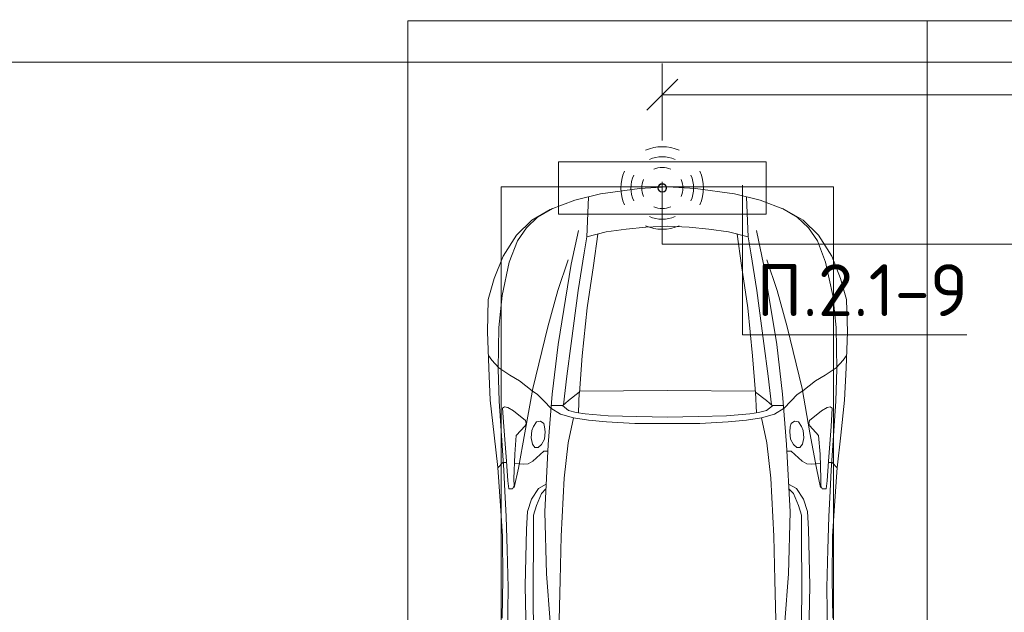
# Model space of a CAD drawing. Header units: millimetres. Extents: x -32229 to 170644, y -13689 to 125138.
# Tile 147 of 208: x 36042 to 40782, y 78203 to 81055. Entities that reach past the tile are written whole.
import ezdxf

# ---------------------------------------------------------------- set-up
doc = ezdxf.new("R2010")
doc.units = ezdxf.units.MM
for name, color, linetype, lineweight in [('A-ANNO-DIMS', 7, 'Continuous', 9), ('A-ANNO-DIMS-200', 7, 'Continuous', 9), ('A-ANNO-NOTE', 7, 'Continuous', 18), ('A-DETL-GENF', 7, 'Continuous', 18), ('A-DETL-THIN', 7, 'Continuous', 9), ('A-FLOR', 7, 'Continuous', 18), ('C-PRKG', 7, 'Continuous', 18), ('G-ANNO-TEXT', 7, 'Continuous', 9)]:
    doc.layers.add(name, color=color, linetype=linetype, lineweight=lineweight)
doc.layers.add('A-DETL', color=7, linetype='Continuous', lineweight=9, true_color=0x00a600)
doc.styles.add('GOST Common_6', font='GOST_Common.ttf', dxfattribs={"width": 0.9, "height": 250})
doc.styles.add('ISOCPEUR', font='isocpeur.ttf', dxfattribs={"height": 250})
doc.dimstyles.new('ГОСТ_2_5_мм2', dxfattribs={"dimscale": 304.8, "dimtxt": 251.428749, "dimasz": 0.492126, "dimexe": 0.492126, "dimexo": 0.656168, "dimgap": 0.098425, "dimtad": 1, "dimdec": 0, "dimdsep": 46, "dimtxsty": 'GOST Common_6', "dimblk1": 'OBLIQUE', "dimblk2": 'OBLIQUE', "dimsah": 1, "dimcen": 0.09, "dimazin": 2, "dimtfac": 1, "dimtdec": 4, "dimtix": 1, "dimtmove": 0, "dimatfit": 3, "dimfxl": 1, "dimtvp": 1, "dimtolj": 1, "dimtzin": 0, "dimarcsym": 2})

# ---------------------------------------------------------------- blocks, each defined once
blk = doc.blocks.new('АР_Машиноместо - 4900x2400_М__5300х2500_-V14--01 ЭО')
at = {"layer": 'C-PRKG', "color": 253, "lineweight": 13, "true_color": 0xaaaaaa}
for p, q in [((2500, 0), (2500, -5300)), ((2500, -5300), (0, -5300))]:
    blk.add_line(p, q, dxfattribs=at)
blk = doc.blocks.new('АР_Машиноместо - 4900x2400_М__5300х2500_-3113489--01 ЭО')
at = {"layer": 'A-DETL-GENF', "color": 253, "lineweight": 13, "true_color": 0xaaaaaa}
for p, q in [((927, 4466.6), (804.4, 4436.7)), ((1114.6, 4493), (927, 4466.6)), ((1250, 4500), (1114.6, 4493)), ((1250, 4500), (1385.4, 4493)), ((1385.4, 4493), (1573, 4466.6)), ((1573, 4466.6), (1695.6, 4436.7)), ((804.4, 4436.7), (686, 4391.6)), ((861.2, 4260.3), (869.3, 4451.1)), ((1638.8, 4260.3), (1630.7, 4451.1)), ((1695.6, 4436.7), (1814, 4391.6)), ((686, 4391.6), (596.3, 4340.6)), ((1814, 4391.6), (1903.7, 4340.6)), ((596.3, 4340.6), (522.5, 4267.9)), ((1903.7, 4340.6), (1977.5, 4267.9)), ((522.5, 4267.9), (458.6, 4167)), ((955.5, 4283.9), (861, 4259.4)), ((914, 4272.5), (893.6, 4121.6)), ((1050.4, 4297.3), (955.5, 4283.9)), ((1146, 4306.7), (1050.4, 4297.3)), ((1250, 4312), (1146, 4306.7)), ((1250, 4312), (1354, 4306.7)), ((1354, 4306.7), (1449.6, 4297.3)), ((1449.6, 4297.3), (1544.5, 4283.9)), ((1544.5, 4283.9), (1639, 4259.4)), ((1586, 4272.5), (1606.4, 4121.6)), ((1977.5, 4267.9), (2041.4, 4167)), ((458.6, 4167), (416.4, 4059.2)), ((2041.4, 4167), (2083.6, 4059.2)), ((893.6, 4121.6), (863.9, 3917.5)), ((1606.4, 4121.6), (1636.1, 3917.5)), ((416.4, 4059.2), (387.4, 3958.4)), ((2083.6, 4059.2), (2112.6, 3958.4)), ((387.4, 3958.4), (384, 3802.9)), ((2112.6, 3958.4), (2116, 3802.9)), ((863.9, 3917.5), (840.1, 3687.8)), ((1636.1, 3917.5), (1659.9, 3687.8)), ((384, 3802.9), (390.2, 3630)), ((2116, 3802.9), (2109.8, 3630)), ((403.8, 3665.5), (388.1, 3688.4)), ((438.6, 3629.8), (403.8, 3665.5)), ((840.1, 3687.8), (826.6, 3509.6)), ((1659.9, 3687.8), (1673.4, 3509.6)), ((2061.4, 3629.8), (2096.2, 3665.5)), ((2096.2, 3665.5), (2111.9, 3688.4)), ((390.2, 3630), (397.1, 3474.2)), ((491.4, 3594.2), (438.6, 3629.8)), ((2008.6, 3594.2), (2061.4, 3629.8)), ((2109.8, 3630), (2102.9, 3474.2)), ((537.9, 3567), (491.4, 3594.2)), ((598.3, 3518.6), (537.9, 3567)), ((1901.7, 3518.6), (1962.1, 3567)), ((1962.1, 3567), (2008.6, 3594.2)), ((624.9, 3501.2), (598.3, 3518.6)), ((773.2, 3472.4), (825.6, 3512.1)), ((825.6, 3512.1), (821, 3413)), ((1250, 3520.1), (827.2, 3517.2)), ((1250, 3520.1), (1672.8, 3517.2)), ((1674.4, 3512.1), (1679, 3413)), ((1726.8, 3472.4), (1674.4, 3512.1)), ((1875.1, 3501.2), (1901.7, 3518.6)), ((397.1, 3474.2), (415.7, 3305.9)), ((654.7, 3470.4), (624.9, 3501.2)), ((690.2, 3433.7), (654.7, 3470.4)), ((676.4, 3260.1), (695.7, 3502.8)), ((744.3, 3447), (773.2, 3472.4)), ((1755.7, 3447), (1726.8, 3472.4)), ((1823.6, 3260.1), (1804.3, 3502.8)), ((1809.8, 3433.7), (1845.3, 3470.4)), ((1845.3, 3470.4), (1875.1, 3501.2)), ((2102.9, 3474.2), (2084.3, 3305.9)), ((456.6, 3434.5), (466.2, 3441.1)), ((462.2, 3347.3), (456.6, 3434.5)), ((466.2, 3441.1), (481.5, 3439.1)), ((481.5, 3439.1), (508, 3422.8)), ((508, 3422.8), (566.8, 3375.1)), ((744.1, 3447.2), (691.3, 3447.2)), ((773, 3424.2), (744.1, 3447.2)), ((811.1, 3414.8), (773, 3424.2)), ((853.3, 3407.2), (811.1, 3414.8)), ((1646.7, 3407.2), (1688.9, 3414.8)), ((1688.9, 3414.8), (1727, 3424.2)), ((1727, 3424.2), (1755.7, 3447)), ((1755.7, 3447.2), (1808.7, 3447.2)), ((1992, 3422.8), (1933.2, 3375.1)), ((2018.5, 3439.1), (1992, 3422.8)), ((2033.8, 3441.1), (2018.5, 3439.1)), ((2043.4, 3434.5), (2033.8, 3441.1)), ((2037.8, 3347.3), (2043.4, 3434.5)), ((566.8, 3375.1), (569.7, 3360.7)), ((605.2, 3346.8), (620, 3369.3)), ((620, 3369.3), (638.7, 3372.5)), ((638.7, 3372.5), (654.1, 3360.7)), ((965.3, 3397.8), (853.3, 3407.2)), ((1102.5, 3394.3), (965.3, 3397.8)), ((1250, 3391.3), (1102.5, 3394.3)), ((1250, 3391.3), (1397.5, 3394.3)), ((1397.5, 3394.3), (1534.7, 3397.8)), ((1534.7, 3397.8), (1646.7, 3407.2)), ((1861.3, 3372.5), (1845.9, 3360.7)), ((1880, 3369.3), (1861.3, 3372.5)), ((1894.8, 3346.8), (1880, 3369.3)), ((1933.2, 3375.1), (1930.3, 3360.7)), ((474.8, 3179.9), (462.2, 3347.3)), ((564.6, 3349.7), (522.2, 3303.2)), ((569.7, 3360.7), (564.6, 3349.7)), ((593.6, 3292.5), (597.1, 3327.4)), ((597.1, 3327.4), (605.2, 3346.8)), ((654.1, 3360.7), (658.7, 3344.5)), ((661.1, 3321.2), (657.2, 3286.3)), ((658.7, 3344.5), (661.1, 3321.2)), ((1841.3, 3344.5), (1838.9, 3321.2)), ((1838.9, 3321.2), (1842.8, 3286.3)), ((1845.9, 3360.7), (1841.3, 3344.5)), ((1902.9, 3327.4), (1894.8, 3346.8)), ((1906.4, 3292.5), (1902.9, 3327.4)), ((1930.3, 3360.7), (1935.4, 3349.7)), ((1935.4, 3349.7), (1977.8, 3303.2)), ((2025.2, 3179.9), (2037.8, 3347.3)), ((415.7, 3305.9), (432.8, 3149.3)), ((522.2, 3303.2), (515.3, 3213.7)), ((599.8, 3262.3), (593.6, 3292.5)), ((657.2, 3286.3), (643.2, 3259.9)), ((1842.8, 3286.3), (1856.8, 3259.9)), ((1900.2, 3262.3), (1906.4, 3292.5)), ((1977.8, 3303.2), (1984.7, 3213.7)), ((2084.3, 3305.9), (2067.1, 3148.3)), ((612.1, 3245.7), (599.8, 3262.3)), ((654.5, 3228.1), (601.7, 3179.4)), ((626.8, 3246.1), (612.1, 3245.7)), ((643.2, 3259.9), (626.8, 3246.1)), ((674.6, 3227.6), (654.5, 3228.1)), ((659.3, 2936), (676.4, 3260.1)), ((1840.7, 2936), (1823.6, 3260.1)), ((1825.4, 3227.6), (1845.5, 3228.1)), ((1845.5, 3228.1), (1898.3, 3179.4)), ((1856.8, 3259.9), (1873.2, 3246.1)), ((1873.2, 3246.1), (1887.9, 3245.7)), ((1887.9, 3245.7), (1900.2, 3262.3)), ((480.8, 3085), (474.8, 3179.9)), ((515.3, 3213.7), (510.9, 3094.6)), ((601.7, 3179.4), (579.5, 3167.7)), ((1898.3, 3179.4), (1920.5, 3167.7)), ((1984.7, 3213.7), (1989.1, 3094.6)), ((2019.2, 3085), (2025.2, 3179.9)), ((432.8, 3149.3), (446, 2964.8)), ((456.9, 3174.2), (432.9, 3148.3)), ((475.2, 3173.5), (456.9, 3174.2)), ((558.4, 3165.4), (513.6, 3168)), ((579.5, 3167.7), (558.4, 3165.4)), ((1920.5, 3167.7), (1941.6, 3165.4)), ((1941.6, 3165.4), (1986.4, 3168)), ((2024.8, 3173.5), (2043.1, 3174.2)), ((2043.1, 3174.2), (2067.1, 3148.3)), ((2067.2, 3149.3), (2054, 2964.8)), ((485.6, 3046.1), (480.8, 3085)), ((510.9, 3094.6), (512.2, 3061.4)), ((1989.1, 3094.6), (1987.8, 3061.4)), ((2014.4, 3046.1), (2019.2, 3085)), ((504.5, 3046.6), (485.6, 3046.1)), ((512.2, 3061.4), (504.5, 3046.6)), ((665.1, 3046.1), (643.6, 3024.6)), ((1834.9, 3046.1), (1856.4, 3024.6)), ((1987.8, 3061.4), (1995.5, 3046.6)), ((1995.5, 3046.6), (2014.4, 3046.1)), ((643.6, 3024.6), (618.7, 2966.7)), ((1856.4, 3024.6), (1881.3, 2966.7)), ((446, 2964.8), (456.1, 2818.3)), ((618.7, 2966.7), (604.4, 2919.4)), ((1881.3, 2966.7), (1895.6, 2919.4)), ((2054, 2964.8), (2043.9, 2818.3)), ((604.4, 2919.4), (604.4, 2850.8)), ((667.8, 2638.3), (659.3, 2936)), ((1832.2, 2638.3), (1840.7, 2936)), ((1895.6, 2919.4), (1895.6, 2850.8)), ((604.4, 2850.8), (603.5, 2534.3)), ((1895.6, 2850.8), (1896.5, 2534.3)), ((456.1, 2818.3), (456.8, 2613.6)), ((2043.9, 2818.3), (2043.2, 2613.6)), ((456.8, 2613.6), (454.5, 2423.6)), ((684.8, 2406.5), (667.8, 2638.3)), ((1815.2, 2406.5), (1832.2, 2638.3)), ((2043.2, 2613.6), (2045.5, 2423.6)), ((603.5, 2534.3), (606.1, 2314.9)), ((1896.5, 2534.3), (1893.9, 2314.9))]:
    blk.add_line(p, q, dxfattribs=at)
at = {"layer": 'A-DETL-GENF', "color": 254, "lineweight": 13, "true_color": 0xd4d4d4}
for p, q in [((696.3, 4395.8), (625, 4354.8)), ((1803.7, 4395.8), (1875, 4354.8)), ((625, 4354.8), (571.5, 4303.1)), ((1875, 4354.8), (1928.5, 4303.1)), ((571.5, 4303.1), (527.8, 4239.8)), ((786.9, 4128.3), (821.1, 4289.8)), ((1713.1, 4128.3), (1678.9, 4289.8)), ((1928.5, 4303.1), (1972.2, 4239.8)), ((527.8, 4239.8), (488.6, 4138.1)), ((849, 4182.8), (861.2, 4260.3)), ((1651, 4182.8), (1638.8, 4260.3)), ((1972.2, 4239.8), (2011.4, 4138.1)), ((819.4, 4000.8), (849, 4182.8)), ((1680.6, 4000.8), (1651, 4182.8)), ((488.6, 4138.1), (454.7, 3976.8)), ((722.7, 4001.8), (771.7, 4149.8)), ((723.2, 3741.5), (786.9, 4128.3)), ((1776.8, 3741.5), (1713.1, 4128.3)), ((1777.3, 4001.8), (1728.3, 4149.8)), ((2011.4, 4138.1), (2045.3, 3976.8)), ((673.6, 3827.1), (722.7, 4001.8)), ((785.7, 3746.6), (819.4, 4000.8)), ((1714.3, 3746.6), (1680.6, 4000.8)), ((1826.4, 3827.1), (1777.3, 4001.8)), ((454.7, 3976.8), (438.6, 3823.4)), ((2045.3, 3976.8), (2061.4, 3823.4)), ((438.6, 3823.4), (434.2, 3623.7)), ((602.3, 3530.2), (673.6, 3827.1)), ((1897.7, 3530.2), (1826.4, 3827.1)), ((2061.4, 3823.4), (2065.8, 3623.7)), ((765.5, 3589.1), (785.7, 3746.6)), ((1734.5, 3589.1), (1714.3, 3746.6)), ((695.7, 3502.8), (723.2, 3741.5)), ((1804.3, 3502.8), (1776.8, 3741.5)), ((434.2, 3623.7), (439.5, 3468.5)), ((2065.8, 3623.7), (2060.5, 3468.5)), ((749.1, 3450.8), (765.5, 3589.1)), ((1750.9, 3450.8), (1734.5, 3589.1)), ((564, 3316.2), (602.3, 3530.2)), ((1936, 3316.2), (1897.7, 3530.2)), ((439.5, 3468.5), (462, 3136.6)), ((2060.5, 3468.5), (2038, 3136.6)), ((734.6, 3405.8), (688.5, 3435.5)), ((1765.4, 3405.8), (1811.5, 3435.5)), ((797.1, 3388.2), (734.6, 3405.8)), ((771.7, 3268.5), (797.1, 3388.2)), ((870, 3377.1), (797.1, 3388.2)), ((957.1, 3368.9), (870, 3377.1)), ((1093.5, 3360.7), (957.1, 3368.9)), ((1406.5, 3360.7), (1542.9, 3368.9)), ((1542.9, 3368.9), (1630, 3377.1)), ((1630, 3377.1), (1702.9, 3388.2)), ((1702.9, 3388.2), (1765.4, 3405.8)), ((1728.3, 3268.5), (1702.9, 3388.2)), ((1250, 3360.7), (1093.5, 3360.7)), ((1250, 3360.7), (1406.5, 3360.7)), ((532.7, 3145.9), (564, 3316.2)), ((1967.3, 3145.9), (1936, 3316.2)), ((752.8, 3099), (771.7, 3268.5)), ((1747.2, 3099), (1728.3, 3268.5)), ((462, 3136.6), (466.3, 3036.3)), ((512.5, 3053.2), (532.7, 3145.9)), ((1987.5, 3053.2), (1967.3, 3145.9)), ((2038, 3136.6), (2033.7, 3036.3)), ((737.8, 2818.3), (752.8, 3099)), ((1762.2, 2818.3), (1747.2, 3099)), ((466.3, 3036.3), (473.9, 2913.7)), ((595.2, 2997.9), (629, 3048.1)), ((629, 3048.1), (666.7, 3069.7)), ((1871, 3048.1), (1833.3, 3069.7)), ((1904.8, 2997.9), (1871, 3048.1)), ((2033.7, 3036.3), (2026.1, 2913.7)), ((575.7, 2937.4), (595.2, 2997.9)), ((1924.3, 2937.4), (1904.8, 2997.9)), ((473.9, 2913.7), (477.8, 2754.7)), ((571.6, 2853.3), (575.7, 2937.4)), ((1928.4, 2853.3), (1924.3, 2937.4)), ((2026.1, 2913.7), (2022.2, 2754.7)), ((564.4, 2580.5), (571.6, 2853.3)), ((1935.6, 2580.5), (1928.4, 2853.3)), ((733.8, 2606.7), (737.8, 2818.3)), ((1766.2, 2606.7), (1762.2, 2818.3)), ((477.8, 2754.7), (483.3, 2571.4)), ((2022.2, 2754.7), (2016.7, 2571.4)), ((483.3, 2571.4), (478, 2290)), ((570.6, 2291.4), (564.4, 2580.5)), ((728.4, 2415.7), (733.8, 2606.7)), ((1771.6, 2415.7), (1766.2, 2606.7)), ((1929.4, 2291.4), (1935.6, 2580.5)), ((2016.7, 2571.4), (2022, 2290))]:
    blk.add_line(p, q, dxfattribs=at)
at = {"layer": 'C-PRKG', "color": 253, "lineweight": 13, "true_color": 0xaaaaaa}
for p, q in [((2500, 5300), (0, 5300)), ((0, 0), (0, 5300)), ((2500, 0), (2500, 5300)), ((450, 4500), (2050, 4500)), ((450, 800), (450, 4500)), ((2050, 800), (2050, 4500))]:
    blk.add_line(p, q, dxfattribs=at)
blk = doc.blocks.new('Наметкина 10_РД_АР_П_rvt-1--01 ЭО')
at = {"layer": 'A-FLOR', "color": 253, "lineweight": 13, "true_color": 0xaaaaaa}
blk.add_line((43360.3, 80850), (35335.3, 80850), dxfattribs=at)
at = {"layer": 'C-PRKG', "color": 253, "lineweight": 13, "true_color": 0xaaaaaa}
blk.add_blockref('АР_Машиноместо - 4900x2400_М__5300х2500_-3113489--01 ЭО', (37910.3, 75750), dxfattribs=at)
at = {"layer": 'C-PRKG', "color": 253, "lineweight": 13, "true_color": 0xaaaaaa, "rotation": 180}
blk.add_blockref('АР_Машиноместо - 4900x2400_М__5300х2500_-V14--01 ЭО', (42910.3, 75750), dxfattribs=at)
blk = doc.blocks.new('DIMBLOCK86--01 ЭО')
at = {"layer": 'A-ANNO-DIMS-200'}
for p, q in [((39135.2, 80474.3), (39135.2, 80843.9)), ((45135.2, 80474.8), (45135.2, 80843.9)), ((39135.2, 80693.9), (39210.2, 80768.9)), ((45135.2, 80693.9), (45210.2, 80768.9)), ((39135.2, 80693.9), (39060.2, 80618.9)), ((39135.2, 80693.9), (45135.2, 80693.9)), ((39135.2, 80693.9), (39135.2, 80474.3)), ((45135.2, 80693.9), (45060.2, 80618.9)), ((45135.2, 80693.9), (45135.2, 80474.8))]:
    blk.add_line(p, q, dxfattribs=at)
at = {"layer": 'A-ANNO-DIMS-200', "color": 0, "insert": (41819.8, 81050.6), "char_height": 250, "width": 756.843, "attachment_point": 1, "line_spacing_factor": 1.022761, "style": 'GOST Common_6'}
blk.add_mtext('6000', dxfattribs=at)
blk = doc.blocks.new('_Oblique')
at = {"color": 0, "linetype": 'ByBlock', "lineweight": -2}
blk.add_line((-0.5, -0.5), (0.5, 0.5), dxfattribs=at)

msp = doc.modelspace()

# ---------------------------------------------------------------- linework, layer by layer
at = {"layer": 'A-ANNO-NOTE', "color": 5, "lineweight": 9, "true_color": 0x0000ff}
for p, q in [((38635.2, 80371.4), (39635.2, 80371.4)), ((38635.2, 80118.8), (38635.2, 80371.4)), ((39635.2, 80371.4), (39635.2, 80118.8)), ((39635.2, 80118.8), (38635.2, 80118.8))]:
    msp.add_line(p, q, dxfattribs=at)
for centre in [(39134.3, 80245), (39135.2, 80245.9), (39135.2, 80244.1), (39136, 80245)]:
    msp.add_circle(centre, 20, dxfattribs=at)
for centre, radius, start, end in [((39135.2, 80244.1), 199.6, 66, 114), ((39135.2, 80244.1), 151.5, 66, 114), ((39136, 80245), 199.6, 156, 204), ((39136, 80245), 151.5, 156, 204), ((39135.2, 80244.1), 99.8, 66, 114), ((39134.3, 80245), 151.5, 336, 24), ((39134.3, 80245), 199.6, 336, 24), ((39136, 80245), 99.8, 156, 204), ((39134.3, 80245), 99.8, 336, 24), ((39135.2, 80245.9), 99.8, 246, 294), ((39135.2, 80245.9), 199.6, 246, 294), ((39135.2, 80245.9), 151.5, 246, 294)]:
    msp.add_arc(centre, radius, start, end, dxfattribs=at)
at = {"layer": 'A-DETL', "color": 5, "true_color": 0x0000ff}
for p in [(39135.2, 80274.3), (70591.1, 79974.3)]:
    msp.add_line(p, (39135.2, 79974.3), dxfattribs=at)
at = {"layer": 'A-DETL-THIN'}
for q in [(39521.2, 80257.9), (40601.2, 79537.9)]:
    msp.add_line((39521.2, 79537.9), q, dxfattribs=at)

# ---------------------------------------------------------------- block references
at = {"lineweight": 5}
msp.add_blockref('Наметкина 10_РД_АР_П_rvt-1--01 ЭО', (0, 0), dxfattribs=at)

# ---------------------------------------------------------------- texts
at = {"layer": 'G-ANNO-TEXT', "insert": (39588.9, 79878.2), "char_height": 250, "width": 1016.06, "attachment_point": 1, "line_spacing_factor": 1.139951, "style": 'ISOCPEUR'}
msp.add_mtext('\\pt600,1200,1800,2400,3000,3600,4200,4800,5400,6000,6600,7200,7800,8400,9000,9600,10200,10800,11400,12000,12600,13200,13800,14400,15000,15600,16200,16800,17400,18000,18600,19200;П.2.1-9', dxfattribs=at)

# ---------------------------------------------------------------- dimensions: what is measured, and where the dimension line sits
at = {"layer": 'A-ANNO-DIMS'}
dim = msp.add_linear_dim(base=(45135.2, 80693.9), p1=(39135.2, 80274.3), p2=(45135.2, 80274.8), dimstyle='ГОСТ_2_5_мм2', override={"dimpost": '<>', "dimfxl": 6000.06006}, dxfattribs=at)
dim.commit()
dim.dimension.update_dxf_attribs({"geometry": 'DIMBLOCK86--01 ЭО', "text_midpoint": (42135.2, 80848.9)})

doc.saveas('drawing.dxf')
